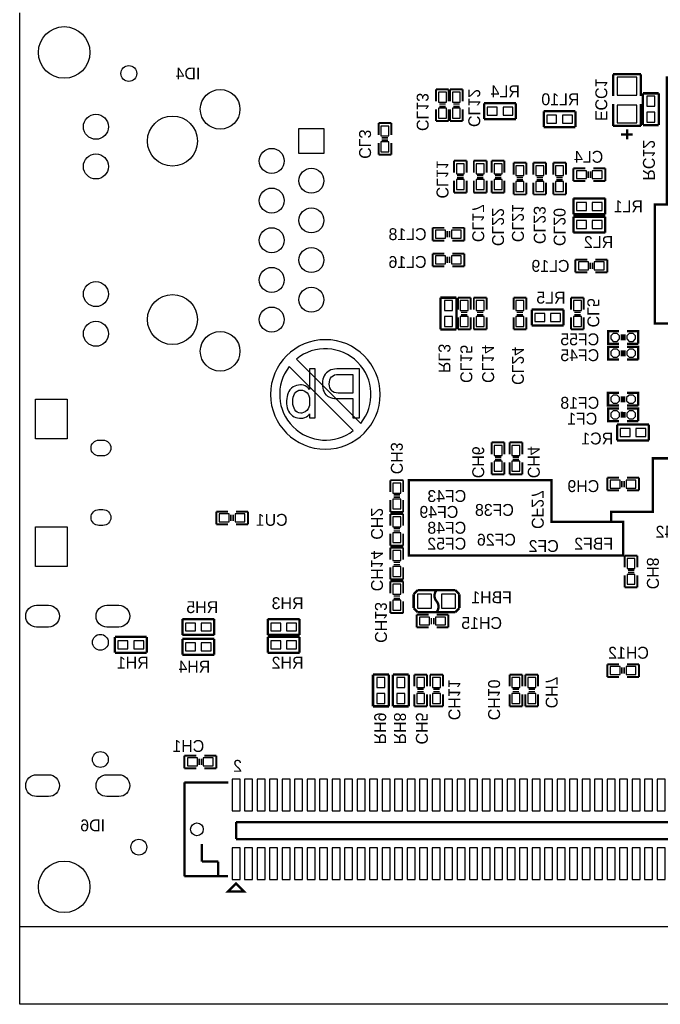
# Model space of a CAD drawing. Extents: x -86 to 498, y -49 to 361.
# Tile 3 of 11: x 0 to 41, y -5 to 58. Entities that reach past the tile are written whole.
import ezdxf

# ---------------------------------------------------------------- set-up
doc = ezdxf.new("R2010")
doc.units = 0
for name, color, linetype in [('BOARD_GEOMETR_SILKSCREEN_BOTTO', 1, 'CONTINUOUS'), ('BOARD_GEOMETRY_OUTLINE', 2, 'CONTINUOUS'), ('PACKAGE_GEOMET_SILKSCREEN_BOTT', 3, 'CONTINUOUS'), ('PIN_BOTTOM', 4, 'CONTINUOUS'), ('REF_DES_SILKSCREEN_BOTTOM', 5, 'CONTINUOUS')]:
    doc.layers.add(name, color=color, linetype=linetype)

msp = doc.modelspace()

# ---------------------------------------------------------------- linework, layer by layer
at = {"layer": 'BOARD_GEOMETR_SILKSCREEN_BOTTO', "const_width": 0.1524}
for points in [[(44.069, 54.102), (44.069, 54.356), (41.402, 54.356), (41.402, 46.228), (40.64, 46.228), (40.64, 38.608), (44.069, 38.608)], [(24.892, 28.194), (24.892, 23.749), (38.608, 23.749), (38.608, 25.908), (34.036, 25.908), (34.036, 28.575), (24.892, 28.575)]]:
    msp.add_lwpolyline(points, close=True, dxfattribs=at)
at = {"layer": 'BOARD_GEOMETR_SILKSCREEN_BOTTO'}
for points in [[(23.063454, 34.062416, 1), (16.050006, 34.062416, 1)], [(21.81987, 32.212534, 0.904609), (17.707102, 36.325302)], [(17.243806, 35.849306, 0.88003), (21.343874, 31.749492)]]:
    msp.add_lwpolyline(points, format="xyb", close=True, dxfattribs=at)
for points in [[(17.363694, 32.776668), (17.453356, 32.698944), (17.553178, 32.63646), (17.662144, 32.589978), (17.780254, 32.558736), (17.90827, 32.542734), (17.983962, 32.539686), (18.120106, 32.548576), (18.241264, 32.577024), (18.346166, 32.624268), (18.437098, 32.690054), (18.512536, 32.774636), (18.548858, 32.832294), (18.548858, 32.576008), (18.91411, 32.576008), (18.91411, 35.696398), (18.548858, 35.696398), (18.548858, 34.38271), (18.460212, 34.478722), (18.3642, 34.55543), (18.260314, 34.612834), (18.150332, 34.652204), (18.033492, 34.67227), (17.965674, 34.674302), (17.83461, 34.666174), (17.713706, 34.642044), (17.600676, 34.601658), (17.49679, 34.54527), (17.400778, 34.472626), (17.363694, 34.43732), (17.28978, 34.354516), (17.227296, 34.261806), (17.174972, 34.159698), (17.13357, 34.0487), (17.103344, 33.928812), (17.082008, 33.79978), (17.072864, 33.660334), (17.072102, 33.59785), (17.077182, 33.457642), (17.093184, 33.325562), (17.121378, 33.202372), (17.159732, 33.088326), (17.209262, 32.983424), (17.269714, 32.887666), (17.340326, 32.800798)], [(19.52752, 34.130488), (19.597116, 34.045906), (19.607276, 34.035746), (19.691858, 33.963102), (19.78787, 33.903666), (19.894804, 33.8582), (20.013676, 33.824926), (20.142962, 33.805622), (20.282154, 33.798764), (21.321268, 33.798764), (21.321268, 32.576008), (21.740876, 32.576008), (21.740876, 35.696398), (20.282154, 35.696398), (20.14982, 35.689286), (20.026884, 35.666934), (19.910806, 35.630612), (19.804888, 35.579304), (19.706082, 35.512756), (19.62531, 35.441128), (19.550634, 35.355276), (19.489166, 35.259518), (19.440652, 35.1536), (19.40433, 35.037522), (19.381216, 34.911538), (19.37004, 34.77514), (19.37004, 34.729928), (19.376136, 34.586418), (19.395186, 34.455354), (19.426682, 34.335466), (19.471132, 34.227262)], [(20.372832, 35.350196), (21.321268, 35.350196), (21.321268, 34.145728), (20.372832, 34.145728), (20.23872, 34.156904), (20.121626, 34.191194), (20.020788, 34.248598), (19.971512, 34.292032), (19.898614, 34.38271), (19.84629, 34.487612), (19.816064, 34.607754), (19.807936, 34.729928), (19.81708, 34.8742), (19.844258, 34.998152), (19.889724, 35.102038), (19.953224, 35.185858), (20.04695, 35.26155), (20.153122, 35.313874), (20.271994, 35.343338)], [(17.983962, 34.346388), (18.10004, 34.333434), (18.210022, 34.293048), (18.314924, 34.225484), (18.38452, 34.163762), (18.456148, 34.075116), (18.506694, 33.97123), (18.537682, 33.851088), (18.548858, 33.71596), (18.548858, 33.488884), (18.537682, 33.360868), (18.505678, 33.243774), (18.452084, 33.137856), (18.376392, 33.042098), (18.366232, 33.031938), (18.268442, 32.952182), (18.160492, 32.897826), (18.043398, 32.87141), (17.983962, 32.868362), (17.860772, 32.884618), (17.75206, 32.933132), (17.67332, 32.995616), (17.60474, 33.07842), (17.551146, 33.17621), (17.51076, 33.287208), (17.484598, 33.413192), (17.473422, 33.552384), (17.472406, 33.59785), (17.479518, 33.749234), (17.499838, 33.883346), (17.532096, 34.00044), (17.578324, 34.100262), (17.638014, 34.18205), (17.655032, 34.200084), (17.75587, 34.280856), (17.864836, 34.330386), (17.982946, 34.346388)]]:
    msp.add_lwpolyline(points, close=True, dxfattribs=at)
at = {"layer": 'BOARD_GEOMETR_SILKSCREEN_BOTTO', "const_width": 0.1524}
msp.add_lwpolyline([(42.545, 29.972), (40.513, 29.972), (40.513, 26.543), (37.846, 26.543), (37.846, 25.908)], dxfattribs=at)
at = {"layer": 'BOARD_GEOMETRY_OUTLINE'}
for points in [[(0, 0), (0, 58.50001)], [(0, 0), (90.000074, 0)]]:
    msp.add_lwpolyline(points, dxfattribs=at)
msp.add_lwpolyline([(0, 0), (100.000054, 0), (100.000054, -4.9784), (0, -4.9784)], close=True, dxfattribs=at)
at = {"layer": 'PACKAGE_GEOMET_SILKSCREEN_BOTT'}
for points, const_width in [([(37.973, 54.5592), (37.973, 53.1622)], 0.1524), ([(39.751, 54.5592), (37.973, 54.5592)], 0.1524), ([(39.751, 53.1622), (39.751, 54.5592)], 0.1524), ([(26.67, 53.594), (26.6446, 53.594), (27.4574, 53.594)], 0.127), ([(26.6446, 52.832), (26.6446, 53.594)], 0.127), ([(27.4574, 53.594), (27.4574, 52.832)], 0.127), ([(27.559, 53.594), (27.5336, 53.594), (28.3464, 53.594)], 0.127), ([(27.5336, 52.832), (27.5336, 53.594)], 0.127), ([(28.3464, 53.594), (28.3464, 52.832)], 0.127), ([(39.878, 53.34), (39.878, 51.308)], 0.1524), ([(40.894, 53.34), (39.878, 53.34)], 0.1524), ([(40.894, 51.308), (40.894, 53.34)], 0.1524), ([(26.6446, 51.562), (26.6446, 52.324)], 0.127), ([(26.8478, 52.6542), (27.2542, 52.6542)], 0.1016), ([(26.8478, 52.5018), (27.2542, 52.5018)], 0.1016), ([(27.4574, 52.324), (27.4574, 51.562)], 0.127), ([(27.5336, 51.562), (27.5336, 52.324)], 0.127), ([(27.7368, 52.6542), (28.1432, 52.6542)], 0.1016), ([(27.7368, 52.5018), (28.1432, 52.5018)], 0.1016), ([(28.3464, 52.324), (28.3464, 51.562)], 0.127), ([(29.718, 52.705), (29.718, 51.689)], 0.1524), ([(31.75, 52.705), (29.718, 52.705)], 0.1524), ([(31.75, 51.689), (31.75, 52.705)], 0.1524), ([(37.973, 51.2572), (37.973, 52.6542)], 0.1524), ([(39.751, 52.6542), (39.751, 51.2572)], 0.1524), ([(29.718, 51.689), (31.75, 51.689)], 0.1524), ([(33.528, 52.197), (33.528, 51.181)], 0.1524), ([(35.56, 52.197), (33.528, 52.197)], 0.1524), ([(35.56, 51.181), (35.56, 52.197)], 0.1524), ([(22.9616, 51.435), (23.7744, 51.435)], 0.127), ([(22.9616, 50.673), (22.9616, 51.435)], 0.127), ([(23.7744, 51.435), (23.7744, 50.673)], 0.127), ([(27.4574, 51.562), (26.6446, 51.562)], 0.127), ([(28.3464, 51.562), (27.5336, 51.562)], 0.127), ([(33.528, 51.181), (35.56, 51.181)], 0.1524), ([(39.751, 51.2572), (37.973, 51.2572)], 0.1524), ([(38.862, 50.3936), (38.862, 51.0286)], 0.1524), ([(39.878, 51.308), (40.894, 51.308)], 0.1524), ([(23.5712, 50.4952), (23.1648, 50.4952)], 0.1016), ([(39.2176, 50.6984), (38.481, 50.6984)], 0.1524), ([(22.9616, 49.403), (22.9616, 50.165)], 0.127), ([(23.5712, 50.3428), (23.1648, 50.3428)], 0.1016), ([(23.7744, 50.165), (23.7744, 49.403)], 0.127), ([(23.749, 49.403), (23.7744, 49.403), (22.9616, 49.403)], 0.127), ([(27.7876, 49.022), (28.6004, 49.022)], 0.127), ([(27.7876, 48.26), (27.7876, 49.022)], 0.127), ([(28.6004, 49.022), (28.6004, 48.26)], 0.127), ([(29.0576, 49.022), (29.8704, 49.022)], 0.127), ([(29.0576, 48.26), (29.0576, 49.022)], 0.127), ([(29.8704, 49.022), (29.8704, 48.26)], 0.127), ([(30.2006, 49.022), (31.0134, 49.022)], 0.127), ([(30.2006, 48.26), (30.2006, 49.022)], 0.127), ([(31.0134, 49.022), (31.0134, 48.26)], 0.127), ([(31.5976, 48.895), (32.4104, 48.895)], 0.127), ([(31.5976, 48.133), (31.5976, 48.895)], 0.127), ([(32.4104, 48.895), (32.4104, 48.133)], 0.127), ([(32.8676, 48.895), (33.6804, 48.895)], 0.127), ([(32.8676, 48.133), (32.8676, 48.895)], 0.127), ([(33.6804, 48.895), (33.6804, 48.133)], 0.127), ([(34.1376, 48.895), (34.9504, 48.895)], 0.127), ([(34.1376, 48.133), (34.1376, 48.895)], 0.127), ([(34.9504, 48.895), (34.9504, 48.133)], 0.127), ([(35.433, 48.5394), (36.195, 48.5394)], 0.127), ([(35.433, 47.752), (35.433, 47.7266), (35.433, 48.5394)], 0.127), ([(36.703, 48.5394), (37.465, 48.5394)], 0.127), ([(37.465, 48.5394), (37.465, 47.7266)], 0.127), ([(28.3972, 48.0822), (27.9908, 48.0822)], 0.1016), ([(28.3972, 47.9298), (27.9908, 47.9298)], 0.1016), ([(29.6672, 48.0822), (29.2608, 48.0822)], 0.1016), ([(29.6672, 47.9298), (29.2608, 47.9298)], 0.1016), ([(30.8102, 48.0822), (30.4038, 48.0822)], 0.1016), ([(30.8102, 47.9298), (30.4038, 47.9298)], 0.1016), ([(32.2072, 47.9552), (31.8008, 47.9552)], 0.1016), ([(33.4772, 47.9552), (33.0708, 47.9552)], 0.1016), ([(34.7472, 47.9552), (34.3408, 47.9552)], 0.1016), ([(36.3728, 47.9298), (36.3728, 48.3362)], 0.1016), ([(36.5252, 47.9298), (36.5252, 48.3362)], 0.1016), ([(27.7876, 46.99), (27.7876, 47.752)], 0.127), ([(28.6004, 47.752), (28.6004, 46.99)], 0.127), ([(29.0576, 46.99), (29.0576, 47.752)], 0.127), ([(29.8704, 47.752), (29.8704, 46.99)], 0.127), ([(30.2006, 46.99), (30.2006, 47.752)], 0.127), ([(31.0134, 47.752), (31.0134, 46.99)], 0.127), ([(31.5976, 46.863), (31.5976, 47.625)], 0.127), ([(32.2072, 47.8028), (31.8008, 47.8028)], 0.1016), ([(32.4104, 47.625), (32.4104, 46.863)], 0.127), ([(32.8676, 46.863), (32.8676, 47.625)], 0.127), ([(33.4772, 47.8028), (33.0708, 47.8028)], 0.1016), ([(33.6804, 47.625), (33.6804, 46.863)], 0.127), ([(34.1376, 46.863), (34.1376, 47.625)], 0.127), ([(34.7472, 47.8028), (34.3408, 47.8028)], 0.1016), ([(34.9504, 47.625), (34.9504, 46.863)], 0.127), ([(36.195, 47.7266), (35.433, 47.7266)], 0.127), ([(37.465, 47.7266), (36.703, 47.7266)], 0.127), ([(28.575, 46.99), (28.6004, 46.99), (27.7876, 46.99)], 0.127), ([(29.845, 46.99), (29.8704, 46.99), (29.0576, 46.99)], 0.127), ([(30.988, 46.99), (31.0134, 46.99), (30.2006, 46.99)], 0.127), ([(32.385, 46.863), (32.4104, 46.863), (31.5976, 46.863)], 0.127), ([(33.655, 46.863), (33.6804, 46.863), (32.8676, 46.863)], 0.127), ([(34.925, 46.863), (34.9504, 46.863), (34.1376, 46.863)], 0.127), ([(35.433, 46.609), (35.433, 45.593)], 0.1524), ([(37.465, 46.609), (35.433, 46.609)], 0.1524), ([(37.465, 45.593), (37.465, 46.609)], 0.1524), ([(35.433, 45.593), (37.465, 45.593)], 0.1524), ([(35.433, 45.444918), (35.433, 44.428918)], 0.1524), ([(37.465, 45.444918), (35.433, 45.444918)], 0.1524), ([(37.465, 44.428918), (37.465, 45.444918)], 0.1524), ([(26.416, 44.7294), (27.178, 44.7294)], 0.127), ([(26.416, 43.9166), (26.416, 44.7294)], 0.127), ([(27.686, 44.7294), (28.448, 44.7294)], 0.127), ([(28.448, 44.704), (28.448, 44.7294), (28.448, 43.9166)], 0.127), ([(27.3558, 44.5262), (27.3558, 44.1198)], 0.1016), ([(27.5082, 44.5262), (27.5082, 44.1198)], 0.1016), ([(35.433, 44.428918), (37.465, 44.428918)], 0.1524), ([(27.178, 43.9166), (26.416, 43.9166)], 0.127), ([(28.448, 43.9166), (27.686, 43.9166)], 0.127), ([(26.416, 43.0784), (27.178, 43.0784)], 0.127), ([(26.416, 42.2656), (26.416, 43.0784)], 0.127), ([(27.3558, 42.8752), (27.3558, 42.4688)], 0.1016), ([(27.5082, 42.8752), (27.5082, 42.4688)], 0.1016), ([(27.686, 43.0784), (28.448, 43.0784)], 0.127), ([(28.448, 43.053), (28.448, 43.0784), (28.448, 42.2656)], 0.127), ([(27.178, 42.2656), (26.416, 42.2656)], 0.127), ([(28.448, 42.2656), (27.686, 42.2656)], 0.127), ([(35.56, 42.6974), (36.322, 42.6974)], 0.127), ([(35.56, 41.91), (35.56, 41.8846), (35.56, 42.6974)], 0.127), ([(36.4998, 42.0878), (36.4998, 42.4942)], 0.1016), ([(36.6522, 42.0878), (36.6522, 42.4942)], 0.1016), ([(36.83, 42.6974), (37.592, 42.6974)], 0.127), ([(37.592, 42.6974), (37.592, 41.8846)], 0.127), ([(36.322, 41.8846), (35.56, 41.8846)], 0.127), ([(37.592, 41.8846), (36.83, 41.8846)], 0.127), ([(26.924, 40.259), (26.924, 38.227)], 0.1524), ([(27.94, 40.259), (26.924, 40.259)], 0.1524), ([(27.94, 38.227), (27.94, 40.259)], 0.1524), ([(28.067, 40.259), (28.0416, 40.259), (28.8544, 40.259)], 0.127), ([(28.0416, 39.497), (28.0416, 40.259)], 0.127), ([(28.8544, 40.259), (28.8544, 39.497)], 0.127), ([(29.083, 40.259), (29.0576, 40.259), (29.8704, 40.259)], 0.127), ([(29.0576, 39.497), (29.0576, 40.259)], 0.127), ([(29.8704, 40.259), (29.8704, 39.497)], 0.127), ([(31.623, 40.259), (31.5976, 40.259), (32.4104, 40.259)], 0.127), ([(31.5976, 39.497), (31.5976, 40.259)], 0.127), ([(32.4104, 40.259), (32.4104, 39.497)], 0.127), ([(35.306, 40.259), (35.2806, 40.259), (36.0934, 40.259)], 0.127), ([(35.2806, 39.497), (35.2806, 40.259)], 0.127), ([(36.0934, 40.259), (36.0934, 39.497)], 0.127), ([(28.2448, 39.3192), (28.6512, 39.3192)], 0.1016), ([(28.2448, 39.1668), (28.6512, 39.1668)], 0.1016), ([(29.2608, 39.3192), (29.6672, 39.3192)], 0.1016), ([(29.2608, 39.1668), (29.6672, 39.1668)], 0.1016), ([(31.8008, 39.3192), (32.2072, 39.3192)], 0.1016), ([(31.8008, 39.1668), (32.2072, 39.1668)], 0.1016), ([(32.766, 39.497), (32.766, 38.481)], 0.1524), ([(34.798, 39.497), (32.766, 39.497)], 0.1524), ([(34.798, 38.481), (34.798, 39.497)], 0.1524), ([(35.4838, 39.3192), (35.8902, 39.3192)], 0.1016), ([(35.4838, 39.1668), (35.8902, 39.1668)], 0.1016), ([(28.0416, 38.227), (28.0416, 38.989)], 0.127), ([(28.8544, 38.989), (28.8544, 38.227)], 0.127), ([(29.0576, 38.227), (29.0576, 38.989)], 0.127), ([(29.8704, 38.989), (29.8704, 38.227)], 0.127), ([(31.5976, 38.227), (31.5976, 38.989)], 0.127), ([(32.4104, 38.989), (32.4104, 38.227)], 0.127), ([(32.766, 38.481), (34.798, 38.481)], 0.1524), ([(35.2806, 38.227), (35.2806, 38.989)], 0.127), ([(36.0934, 38.989), (36.0934, 38.227)], 0.127), ([(26.924, 38.227), (27.94, 38.227)], 0.1524), ([(28.8544, 38.227), (28.0416, 38.227)], 0.127), ([(29.8704, 38.227), (29.0576, 38.227)], 0.127), ([(32.4104, 38.227), (31.5976, 38.227)], 0.127), ([(36.0934, 38.227), (35.2806, 38.227)], 0.127), ([(38.35654, 37.31006), (37.64534, 37.31006), (37.64534, 38.12286), (38.35654, 38.12286)], 0.1524), ([(38.53434, 37.90696), (38.53434, 37.52596)], 0.1524), ([(38.68674, 37.90188), (38.68674, 37.52088)], 0.1524), ([(38.86454, 38.12286), (39.57574, 38.12286), (39.57574, 37.31006)], 0.1524), ([(39.57574, 37.31006), (38.86454, 37.31006)], 0.1524), ([(38.35654, 36.29406), (37.64534, 36.29406), (37.64534, 37.10686), (38.35654, 37.10686)], 0.1524), ([(38.53434, 36.89096), (38.53434, 36.50996)], 0.1524), ([(38.68674, 36.88588), (38.68674, 36.50488)], 0.1524), ([(38.86454, 37.10686), (39.57574, 37.10686), (39.57574, 36.29406)], 0.1524), ([(39.57574, 36.29406), (38.86454, 36.29406)], 0.1524), ([(38.354, 33.3502), (37.6428, 33.3502), (37.6428, 34.163), (38.354, 34.163)], 0.1524), ([(38.862, 34.163), (39.5732, 34.163), (39.5732, 33.3502)], 0.1524), ([(38.5318, 33.9471), (38.5318, 33.5661)], 0.1524), ([(38.6842, 33.94202), (38.6842, 33.56102)], 0.1524), ([(39.5732, 33.3502), (38.862, 33.3502)], 0.1524), ([(38.35654, 32.35706), (37.64534, 32.35706), (37.64534, 33.16986), (38.35654, 33.16986)], 0.1524), ([(38.53434, 32.95396), (38.53434, 32.57296)], 0.1524), ([(38.68674, 32.94888), (38.68674, 32.56788)], 0.1524), ([(38.86454, 33.16986), (39.57574, 33.16986), (39.57574, 32.35706)], 0.1524), ([(38.227, 32.131), (38.227, 31.115)], 0.1524), ([(40.259, 32.131), (38.227, 32.131)], 0.1524), ([(39.57574, 32.35706), (38.86454, 32.35706)], 0.1524), ([(40.259, 31.115), (40.259, 32.131)], 0.1524), ([(30.2006, 30.988), (31.0134, 30.988)], 0.127), ([(30.2006, 30.226), (30.2006, 30.988)], 0.127), ([(31.0134, 30.988), (31.0134, 30.226)], 0.127), ([(31.3436, 30.988), (32.1564, 30.988)], 0.127), ([(31.3436, 30.226), (31.3436, 30.988)], 0.127), ([(32.1564, 30.988), (32.1564, 30.226)], 0.127), ([(38.227, 31.115), (40.259, 31.115)], 0.1524), ([(30.2006, 28.956), (30.2006, 29.718)], 0.127), ([(30.8102, 30.0482), (30.4038, 30.0482)], 0.1016), ([(30.8102, 29.8958), (30.4038, 29.8958)], 0.1016), ([(31.0134, 29.718), (31.0134, 28.956)], 0.127), ([(31.3436, 28.956), (31.3436, 29.718)], 0.127), ([(31.9532, 30.0482), (31.5468, 30.0482)], 0.1016), ([(31.9532, 29.8958), (31.5468, 29.8958)], 0.1016), ([(32.1564, 29.718), (32.1564, 28.956)], 0.127), ([(30.988, 28.956), (31.0134, 28.956), (30.2006, 28.956)], 0.127), ([(32.131, 28.956), (32.1564, 28.956), (31.3436, 28.956)], 0.127), ([(23.749, 28.575), (23.7236, 28.575), (24.5364, 28.575)], 0.127), ([(23.7236, 27.813), (23.7236, 28.575)], 0.127), ([(24.5364, 28.575), (24.5364, 27.813)], 0.127), ([(37.592, 28.7274), (38.354, 28.7274)], 0.127), ([(37.592, 27.9146), (37.592, 28.7274)], 0.127), ([(38.5318, 28.5242), (38.5318, 28.1178)], 0.1016), ([(38.6842, 28.5242), (38.6842, 28.1178)], 0.1016), ([(38.862, 28.7274), (39.624, 28.7274)], 0.127), ([(39.624, 28.702), (39.624, 28.7274), (39.624, 27.9146)], 0.127), ([(38.354, 27.9146), (37.592, 27.9146)], 0.127), ([(39.624, 27.9146), (38.862, 27.9146)], 0.127), ([(23.7236, 26.543), (23.7236, 27.305)], 0.127), ([(23.9268, 27.6352), (24.3332, 27.6352)], 0.1016), ([(23.9268, 27.4828), (24.3332, 27.4828)], 0.1016), ([(24.5364, 27.305), (24.5364, 26.543)], 0.127), ([(12.573, 26.5684), (13.335, 26.5684)], 0.127), ([(12.573, 25.781), (12.573, 25.7556), (12.573, 26.5684)], 0.127), ([(13.843, 26.5684), (14.605, 26.5684)], 0.127), ([(14.605, 26.5684), (14.605, 25.7556)], 0.127), ([(24.5364, 26.543), (23.7236, 26.543)], 0.127), ([(23.749, 26.416), (23.7236, 26.416), (24.5364, 26.416)], 0.127), ([(23.7236, 25.654), (23.7236, 26.416)], 0.127), ([(24.5364, 26.416), (24.5364, 25.654)], 0.127), ([(13.5128, 25.9588), (13.5128, 26.3652)], 0.1016), ([(13.6652, 25.9588), (13.6652, 26.3652)], 0.1016), ([(13.335, 25.7556), (12.573, 25.7556)], 0.127), ([(14.605, 25.7556), (13.843, 25.7556)], 0.127), ([(23.9268, 25.4762), (24.3332, 25.4762)], 0.1016), ([(23.9268, 25.3238), (24.3332, 25.3238)], 0.1016), ([(23.7236, 24.384), (23.7236, 25.146)], 0.127), ([(24.5364, 25.146), (24.5364, 24.384)], 0.127), ([(24.5364, 24.384), (23.7236, 24.384)], 0.127), ([(23.749, 24.257), (23.7236, 24.257), (24.5364, 24.257)], 0.127), ([(23.7236, 23.495), (23.7236, 24.257)], 0.127), ([(24.5364, 24.257), (24.5364, 23.495)], 0.127), ([(23.9268, 23.3172), (24.3332, 23.3172)], 0.1016), ([(38.735, 23.749), (38.7096, 23.749), (39.5224, 23.749)], 0.127), ([(38.7096, 22.987), (38.7096, 23.749)], 0.127), ([(39.5224, 23.749), (39.5224, 22.987)], 0.127), ([(23.7236, 22.225), (23.7236, 22.987)], 0.127), ([(23.9268, 23.1648), (24.3332, 23.1648)], 0.1016), ([(24.5364, 22.987), (24.5364, 22.225)], 0.127), ([(38.9128, 22.8092), (39.3192, 22.8092)], 0.1016), ([(38.9128, 22.6568), (39.3192, 22.6568)], 0.1016), ([(24.5364, 22.225), (23.7236, 22.225)], 0.127), ([(23.7236, 22.098), (24.5364, 22.098)], 0.127), ([(23.7236, 21.336), (23.7236, 22.098)], 0.127), ([(24.5364, 22.098), (24.5364, 21.336)], 0.127), ([(38.7096, 21.717), (38.7096, 22.479)], 0.127), ([(39.5224, 22.479), (39.5224, 21.717)], 0.127), ([(25.2095, 21.2725), (25.4635, 21.5265)], 0.1524), ([(25.4635, 21.5265), (27.8765, 21.5265)], 0.1524), ([(27.8765, 21.5265), (28.1305, 21.2725)], 0.1524), ([(39.5224, 21.717), (38.7096, 21.717)], 0.127), ([(23.7236, 20.066), (23.7236, 20.828)], 0.127), ([(24.3332, 21.1582), (23.9268, 21.1582)], 0.1016), ([(24.3332, 21.0058), (23.9268, 21.0058)], 0.1016), ([(24.5364, 20.828), (24.5364, 20.066)], 0.127), ([(25.2095, 20.3835), (25.2095, 21.2725)], 0.1524), ([(28.1305, 21.2725), (28.1305, 20.3835)], 0.1524), ([(25.4635, 20.1295), (25.2095, 20.3835)], 0.1524), ([(27.8765, 20.1295), (25.4635, 20.1295)], 0.1524), ([(28.1305, 20.3835), (27.8765, 20.1295)], 0.1524), ([(10.414, 19.685), (10.414, 18.669)], 0.1524), ([(12.446, 19.685), (10.414, 19.685)], 0.1524), ([(12.446, 18.669), (12.446, 19.685)], 0.1524), ([(15.875, 19.685), (15.875, 18.669)], 0.1524), ([(17.907, 19.685), (15.875, 19.685)], 0.1524), ([(17.907, 18.669), (17.907, 19.685)], 0.1524), ([(24.511, 20.066), (24.5364, 20.066), (23.7236, 20.066)], 0.127), ([(25.4, 19.9644), (26.162, 19.9644)], 0.127), ([(25.4, 19.177), (25.4, 19.1516), (25.4, 19.9644)], 0.127), ([(26.3398, 19.3548), (26.3398, 19.7612)], 0.1016), ([(26.4922, 19.3548), (26.4922, 19.7612)], 0.1016), ([(26.67, 19.9644), (27.432, 19.9644)], 0.127), ([(27.432, 19.9644), (27.432, 19.1516)], 0.127), ([(26.162, 19.1516), (25.4, 19.1516)], 0.127), ([(27.432, 19.1516), (26.67, 19.1516)], 0.127), ([(6.096, 18.542), (6.096, 17.526)], 0.1524), ([(8.128, 18.542), (6.096, 18.542)], 0.1524), ([(8.128, 17.526), (8.128, 18.542)], 0.1524), ([(10.414, 18.669), (12.446, 18.669)], 0.1524), ([(10.414, 18.415), (10.414, 17.399)], 0.1524), ([(12.446, 18.415), (10.414, 18.415)], 0.1524), ([(12.446, 17.399), (12.446, 18.415)], 0.1524), ([(15.875, 18.669), (17.907, 18.669)], 0.1524), ([(15.875, 18.542), (15.875, 17.526)], 0.1524), ([(17.907, 18.542), (15.875, 18.542)], 0.1524), ([(17.907, 17.526), (17.907, 18.542)], 0.1524), ([(6.096, 17.526), (8.128, 17.526)], 0.1524), ([(10.414, 17.399), (12.446, 17.399)], 0.1524), ([(15.875, 17.526), (17.907, 17.526)], 0.1524), ([(37.592, 16.7894), (38.354, 16.7894)], 0.127), ([(37.592, 15.9766), (37.592, 16.7894)], 0.127), ([(38.5318, 16.5862), (38.5318, 16.1798)], 0.1016), ([(38.6842, 16.5862), (38.6842, 16.1798)], 0.1016), ([(38.862, 16.7894), (39.624, 16.7894)], 0.127), ([(39.624, 16.764), (39.624, 16.7894), (39.624, 15.9766)], 0.127), ([(23.622, 16.129), (22.606, 16.129)], 0.1524), ([(22.606, 16.129), (22.606, 14.097)], 0.1524), ([(23.622, 14.097), (23.622, 16.129)], 0.1524), ([(24.892, 16.129), (23.876, 16.129)], 0.1524), ([(23.876, 16.129), (23.876, 14.097)], 0.1524), ([(24.892, 14.097), (24.892, 16.129)], 0.1524), ([(25.2476, 16.129), (26.0604, 16.129)], 0.127), ([(25.2476, 15.367), (25.2476, 16.129)], 0.127), ([(26.0604, 16.129), (26.0604, 15.367)], 0.127), ([(26.289, 16.129), (26.2636, 16.129), (27.0764, 16.129)], 0.127), ([(26.2636, 15.367), (26.2636, 16.129)], 0.127), ([(27.0764, 16.129), (27.0764, 15.367)], 0.127), ([(31.3436, 16.129), (32.1564, 16.129)], 0.127), ([(31.3436, 15.367), (31.3436, 16.129)], 0.127), ([(32.1564, 16.129), (32.1564, 15.367)], 0.127), ([(32.3596, 16.129), (33.1724, 16.129)], 0.127), ([(32.3596, 15.367), (32.3596, 16.129)], 0.127), ([(33.1724, 16.129), (33.1724, 15.367)], 0.127), ([(38.354, 15.9766), (37.592, 15.9766)], 0.127), ([(39.624, 15.9766), (38.862, 15.9766)], 0.127), ([(25.8572, 15.1892), (25.4508, 15.1892)], 0.1016), ([(26.4668, 15.1892), (26.8732, 15.1892)], 0.1016), ([(31.9532, 15.1892), (31.5468, 15.1892)], 0.1016), ([(32.9692, 15.1892), (32.5628, 15.1892)], 0.1016), ([(25.2476, 14.097), (25.2476, 14.859)], 0.127), ([(25.8572, 15.0368), (25.4508, 15.0368)], 0.1016), ([(26.0604, 14.859), (26.0604, 14.097)], 0.127), ([(26.2636, 14.097), (26.2636, 14.859)], 0.127), ([(26.4668, 15.0368), (26.8732, 15.0368)], 0.1016), ([(27.0764, 14.859), (27.0764, 14.097)], 0.127), ([(31.3436, 14.097), (31.3436, 14.859)], 0.127), ([(31.9532, 15.0368), (31.5468, 15.0368)], 0.1016), ([(32.1564, 14.859), (32.1564, 14.097)], 0.127), ([(32.3596, 14.097), (32.3596, 14.859)], 0.127), ([(32.9692, 15.0368), (32.5628, 15.0368)], 0.1016), ([(33.1724, 14.859), (33.1724, 14.097)], 0.127), ([(22.606, 14.097), (23.622, 14.097)], 0.1524), ([(23.876, 14.097), (24.892, 14.097)], 0.1524), ([(26.035, 14.097), (26.0604, 14.097), (25.2476, 14.097)], 0.127), ([(27.0764, 14.097), (26.2636, 14.097)], 0.127), ([(32.131, 14.097), (32.1564, 14.097), (31.3436, 14.097)], 0.127), ([(33.147, 14.097), (33.1724, 14.097), (32.3596, 14.097)], 0.127), ([(10.541, 10.9474), (11.303, 10.9474)], 0.127), ([(10.541, 10.1346), (10.541, 10.9474)], 0.127), ([(11.4808, 10.7442), (11.4808, 10.3378)], 0.1016), ([(11.6332, 10.7442), (11.6332, 10.3378)], 0.1016), ([(11.811, 10.9474), (12.573, 10.9474)], 0.127), ([(12.573, 10.922), (12.573, 10.9474), (12.573, 10.1346)], 0.127), ([(11.303, 10.1346), (10.541, 10.1346)], 0.127), ([(12.573, 10.1346), (11.811, 10.1346)], 0.127), ([(10.542016, 9.222994), (13.342112, 9.222994)], 0.1524), ([(10.542016, 3.223006), (10.542016, 9.222994)], 0.1524), ([(13.841984, 6.690106), (13.841984, 5.597906)], 0.1524), ([(53.23459, 6.690106), (13.841984, 6.690106)], 0.1524), ([(13.841984, 5.597906), (53.23459, 5.597906)], 0.1524), ([(11.657584, 5.280406), (11.657584, 4.162806)], 0.1524), ([(11.657584, 4.162806), (12.698984, 4.162806)], 0.1524), ([(12.698984, 4.162806), (12.698984, 3.223006)], 0.1524), ([(13.335, 3.223006), (10.542016, 3.223006)], 0.1524)]:
    msp.add_lwpolyline(points, dxfattribs=dict(at, const_width=const_width))
at = {"layer": 'PACKAGE_GEOMET_SILKSCREEN_BOTT', "const_width": 0.1524}
for points in [[(26.669746, 21.526754, 0.366237), (26.669746, 20.828)], [(26.669746, 20.828), (26.67, 20.828254, -0.36641), (26.67, 20.1295)]]:
    msp.add_lwpolyline(points, format="xyb", dxfattribs=at)
msp.add_lwpolyline([(13.333984, 2.245106), (14.349984, 2.245106), (13.841984, 2.753106)], close=True, dxfattribs=at)
at = {"layer": 'PIN_BOTTOM'}
for points in [[(38.227, 53.2257), (39.497, 53.2257), (39.497, 54.3687), (38.227, 54.3687)], [(26.797, 52.7685), (27.305, 52.7685), (27.305, 53.4035), (26.797, 53.4035)], [(27.686, 52.7685), (28.194, 52.7685), (28.194, 53.4035), (27.686, 53.4035)], [(40.132, 52.5145), (40.64, 52.5145), (40.64, 53.1495), (40.132, 53.1495)], [(26.797, 51.7525), (27.305, 51.7525), (27.305, 52.3875), (26.797, 52.3875)], [(27.686, 51.7525), (28.194, 51.7525), (28.194, 52.3875), (27.686, 52.3875)], [(29.9085, 52.451), (29.9085, 51.943), (30.5435, 51.943), (30.5435, 52.451)], [(30.9245, 52.451), (30.9245, 51.943), (31.5595, 51.943), (31.5595, 52.451)], [(38.227, 51.4477), (39.497, 51.4477), (39.497, 52.5907), (38.227, 52.5907)], [(33.7185, 51.943), (33.7185, 51.435), (34.3535, 51.435), (34.3535, 51.943)], [(34.7345, 51.943), (34.7345, 51.435), (35.3695, 51.435), (35.3695, 51.943)], [(40.132, 51.4985), (40.64, 51.4985), (40.64, 52.1335), (40.132, 52.1335)], [(19.464782, 49.485804), (17.864582, 49.485804), (17.864582, 51.086004), (19.464782, 51.086004)], [(23.622, 51.2445), (23.114, 51.2445), (23.114, 50.6095), (23.622, 50.6095)], [(23.622, 50.2285), (23.114, 50.2285), (23.114, 49.5935), (23.622, 49.5935)], [(28.448, 48.8315), (27.94, 48.8315), (27.94, 48.1965), (28.448, 48.1965)], [(29.718, 48.8315), (29.21, 48.8315), (29.21, 48.1965), (29.718, 48.1965)], [(30.861, 48.8315), (30.353, 48.8315), (30.353, 48.1965), (30.861, 48.1965)], [(32.258, 48.7045), (31.75, 48.7045), (31.75, 48.0695), (32.258, 48.0695)], [(33.528, 48.7045), (33.02, 48.7045), (33.02, 48.0695), (33.528, 48.0695)], [(34.798, 48.7045), (34.29, 48.7045), (34.29, 48.0695), (34.798, 48.0695)], [(36.2585, 47.879), (36.2585, 48.387), (35.6235, 48.387), (35.6235, 47.879)], [(37.2745, 47.879), (37.2745, 48.387), (36.6395, 48.387), (36.6395, 47.879)], [(28.448, 47.8155), (27.94, 47.8155), (27.94, 47.1805), (28.448, 47.1805)], [(29.718, 47.8155), (29.21, 47.8155), (29.21, 47.1805), (29.718, 47.1805)], [(30.861, 47.8155), (30.353, 47.8155), (30.353, 47.1805), (30.861, 47.1805)], [(32.258, 47.6885), (31.75, 47.6885), (31.75, 47.0535), (32.258, 47.0535)], [(33.528, 47.6885), (33.02, 47.6885), (33.02, 47.0535), (33.528, 47.0535)], [(34.798, 47.6885), (34.29, 47.6885), (34.29, 47.0535), (34.798, 47.0535)], [(35.6235, 46.355), (35.6235, 45.847), (36.2585, 45.847), (36.2585, 46.355)], [(36.6395, 46.355), (36.6395, 45.847), (37.2745, 45.847), (37.2745, 46.355)], [(35.6235, 45.190918), (35.6235, 44.682918), (36.2585, 44.682918), (36.2585, 45.190918)], [(36.6395, 45.190918), (36.6395, 44.682918), (37.2745, 44.682918), (37.2745, 45.190918)], [(26.6065, 44.577), (26.6065, 44.069), (27.2415, 44.069), (27.2415, 44.577)], [(27.6225, 44.577), (27.6225, 44.069), (28.2575, 44.069), (28.2575, 44.577)], [(26.6065, 42.926), (26.6065, 42.418), (27.2415, 42.418), (27.2415, 42.926)], [(27.6225, 42.926), (27.6225, 42.418), (28.2575, 42.418), (28.2575, 42.926)], [(36.3855, 42.037), (36.3855, 42.545), (35.7505, 42.545), (35.7505, 42.037)], [(37.4015, 42.037), (37.4015, 42.545), (36.7665, 42.545), (36.7665, 42.037)], [(27.178, 39.4335), (27.686, 39.4335), (27.686, 40.0685), (27.178, 40.0685)], [(28.194, 39.4335), (28.702, 39.4335), (28.702, 40.0685), (28.194, 40.0685)], [(29.21, 39.4335), (29.718, 39.4335), (29.718, 40.0685), (29.21, 40.0685)], [(31.75, 39.4335), (32.258, 39.4335), (32.258, 40.0685), (31.75, 40.0685)], [(35.433, 39.4335), (35.941, 39.4335), (35.941, 40.0685), (35.433, 40.0685)], [(33.5915, 38.735), (33.5915, 39.243), (32.9565, 39.243), (32.9565, 38.735)], [(34.6075, 38.735), (34.6075, 39.243), (33.9725, 39.243), (33.9725, 38.735)], [(27.178, 38.4175), (27.686, 38.4175), (27.686, 39.0525), (27.178, 39.0525)], [(28.194, 38.4175), (28.702, 38.4175), (28.702, 39.0525), (28.194, 39.0525)], [(29.21, 38.4175), (29.718, 38.4175), (29.718, 39.0525), (29.21, 39.0525)], [(31.75, 38.4175), (32.258, 38.4175), (32.258, 39.0525), (31.75, 39.0525)], [(35.433, 38.4175), (35.941, 38.4175), (35.941, 39.0525), (35.433, 39.0525)], [(37.97554, 37.97046), (37.82314, 37.81806), (37.82314, 37.61486), (37.97554, 37.46246), (38.22954, 37.46246), (38.38194, 37.61486), (38.38194, 37.81806), (38.22954, 37.97046)], [(38.99154, 37.97046), (38.83914, 37.81806), (38.83914, 37.61486), (38.99154, 37.46246), (39.24554, 37.46246), (39.39794, 37.61486), (39.39794, 37.81806), (39.24554, 37.97046)], [(37.97554, 36.95446), (37.82314, 36.80206), (37.82314, 36.59886), (37.97554, 36.44646), (38.22954, 36.44646), (38.38194, 36.59886), (38.38194, 36.80206), (38.22954, 36.95446)], [(38.99154, 36.95446), (38.83914, 36.80206), (38.83914, 36.59886), (38.99154, 36.44646), (39.24554, 36.44646), (39.39794, 36.59886), (39.39794, 36.80206), (39.24554, 36.95446)], [(1.003046, 33.768538), (3.035046, 33.768538), (3.035046, 31.228538), (1.003046, 31.228538)], [(37.973, 34.0106), (37.8206, 33.8582), (37.8206, 33.655), (37.973, 33.5026), (38.227, 33.5026), (38.3794, 33.655), (38.3794, 33.8582), (38.227, 34.0106)], [(38.989, 34.0106), (38.8366, 33.8582), (38.8366, 33.655), (38.989, 33.5026), (39.243, 33.5026), (39.3954, 33.655), (39.3954, 33.8582), (39.243, 34.0106)], [(37.97554, 33.01746), (37.82314, 32.86506), (37.82314, 32.66186), (37.97554, 32.50946), (38.22954, 32.50946), (38.38194, 32.66186), (38.38194, 32.86506), (38.22954, 33.01746)], [(38.99154, 33.01746), (38.83914, 32.86506), (38.83914, 32.66186), (38.99154, 32.50946), (39.24554, 32.50946), (39.39794, 32.66186), (39.39794, 32.86506), (39.24554, 33.01746)], [(38.4175, 31.877), (38.4175, 31.369), (39.0525, 31.369), (39.0525, 31.877)], [(39.4335, 31.877), (39.4335, 31.369), (40.0685, 31.369), (40.0685, 31.877)], [(30.861, 30.7975), (30.353, 30.7975), (30.353, 30.1625), (30.861, 30.1625)], [(32.004, 30.7975), (31.496, 30.7975), (31.496, 30.1625), (32.004, 30.1625)], [(30.861, 29.7815), (30.353, 29.7815), (30.353, 29.1465), (30.861, 29.1465)], [(32.004, 29.7815), (31.496, 29.7815), (31.496, 29.1465), (32.004, 29.1465)], [(23.876, 27.7495), (24.384, 27.7495), (24.384, 28.3845), (23.876, 28.3845)], [(37.7825, 28.575), (37.7825, 28.067), (38.4175, 28.067), (38.4175, 28.575)], [(38.7985, 28.575), (38.7985, 28.067), (39.4335, 28.067), (39.4335, 28.575)], [(23.876, 26.7335), (24.384, 26.7335), (24.384, 27.3685), (23.876, 27.3685)], [(13.3985, 25.908), (13.3985, 26.416), (12.7635, 26.416), (12.7635, 25.908)], [(14.4145, 25.908), (14.4145, 26.416), (13.7795, 26.416), (13.7795, 25.908)], [(23.876, 25.5905), (24.384, 25.5905), (24.384, 26.2255), (23.876, 26.2255)], [(1.003046, 25.588722), (3.035046, 25.588722), (3.035046, 23.048722), (1.003046, 23.048722)], [(23.876, 24.5745), (24.384, 24.5745), (24.384, 25.2095), (23.876, 25.2095)], [(23.876, 23.4315), (24.384, 23.4315), (24.384, 24.0665), (23.876, 24.0665)], [(38.862, 22.9235), (39.37, 22.9235), (39.37, 23.5585), (38.862, 23.5585)], [(23.876, 22.4155), (24.384, 22.4155), (24.384, 23.0505), (23.876, 23.0505)], [(38.862, 21.9075), (39.37, 21.9075), (39.37, 22.5425), (38.862, 22.5425)], [(24.384, 21.9075), (23.876, 21.9075), (23.876, 21.2725), (24.384, 21.2725)], [(24.384, 20.8915), (23.876, 20.8915), (23.876, 20.2565), (24.384, 20.2565)], [(26.3525, 20.3835), (26.3525, 21.2725), (25.4635, 21.2725), (25.4635, 20.3835)], [(27.8765, 20.3835), (27.8765, 21.2725), (26.9875, 21.2725), (26.9875, 20.3835)], [(26.2255, 19.304), (26.2255, 19.812), (25.5905, 19.812), (25.5905, 19.304)], [(27.2415, 19.304), (27.2415, 19.812), (26.6065, 19.812), (26.6065, 19.304)], [(10.6045, 19.431), (10.6045, 18.923), (11.2395, 18.923), (11.2395, 19.431)], [(11.6205, 19.431), (11.6205, 18.923), (12.2555, 18.923), (12.2555, 19.431)], [(16.0655, 19.431), (16.0655, 18.923), (16.7005, 18.923), (16.7005, 19.431)], [(17.0815, 19.431), (17.0815, 18.923), (17.7165, 18.923), (17.7165, 19.431)], [(6.9215, 17.78), (6.9215, 18.288), (6.2865, 18.288), (6.2865, 17.78)], [(7.9375, 17.78), (7.9375, 18.288), (7.3025, 18.288), (7.3025, 17.78)], [(16.0655, 18.288), (16.0655, 17.78), (16.7005, 17.78), (16.7005, 18.288)], [(17.0815, 18.288), (17.0815, 17.78), (17.7165, 17.78), (17.7165, 18.288)], [(10.6045, 18.161), (10.6045, 17.653), (11.2395, 17.653), (11.2395, 18.161)], [(11.6205, 18.161), (11.6205, 17.653), (12.2555, 17.653), (12.2555, 18.161)], [(37.7825, 16.637), (37.7825, 16.129), (38.4175, 16.129), (38.4175, 16.637)], [(38.7985, 16.637), (38.7985, 16.129), (39.4335, 16.129), (39.4335, 16.637)], [(23.368, 15.9385), (22.86, 15.9385), (22.86, 15.3035), (23.368, 15.3035)], [(24.638, 15.9385), (24.13, 15.9385), (24.13, 15.3035), (24.638, 15.3035)], [(25.908, 15.9385), (25.4, 15.9385), (25.4, 15.3035), (25.908, 15.3035)], [(26.416, 15.3035), (26.924, 15.3035), (26.924, 15.9385), (26.416, 15.9385)], [(32.004, 15.9385), (31.496, 15.9385), (31.496, 15.3035), (32.004, 15.3035)], [(33.02, 15.9385), (32.512, 15.9385), (32.512, 15.3035), (33.02, 15.3035)], [(23.368, 14.9225), (22.86, 14.9225), (22.86, 14.2875), (23.368, 14.2875)], [(24.638, 14.9225), (24.13, 14.9225), (24.13, 14.2875), (24.638, 14.2875)], [(25.908, 14.9225), (25.4, 14.9225), (25.4, 14.2875), (25.908, 14.2875)], [(26.416, 14.2875), (26.924, 14.2875), (26.924, 14.9225), (26.416, 14.9225)], [(32.004, 14.9225), (31.496, 14.9225), (31.496, 14.2875), (32.004, 14.2875)], [(33.02, 14.9225), (32.512, 14.9225), (32.512, 14.2875), (33.02, 14.2875)], [(10.7315, 10.795), (10.7315, 10.287), (11.3665, 10.287), (11.3665, 10.795)], [(11.7475, 10.795), (11.7475, 10.287), (12.3825, 10.287), (12.3825, 10.795)], [(13.587984, 9.438894), (13.587984, 7.406894), (14.095984, 7.406894), (14.095984, 9.438894)], [(14.38783, 9.438894), (14.38783, 7.406894), (14.89583, 7.406894), (14.89583, 9.438894)], [(15.18793, 9.438894), (15.18793, 7.406894), (15.69593, 7.406894), (15.69593, 9.438894)], [(15.987776, 9.438894), (15.987776, 7.406894), (16.495776, 7.406894), (16.495776, 9.438894)], [(16.787876, 9.438894), (16.787876, 7.406894), (17.295876, 7.406894), (17.295876, 9.438894)], [(17.587976, 9.438894), (17.587976, 7.406894), (18.095976, 7.406894), (18.095976, 9.438894)], [(18.387822, 9.438894), (18.387822, 7.406894), (18.895822, 7.406894), (18.895822, 9.438894)], [(19.187922, 9.438894), (19.187922, 7.406894), (19.695922, 7.406894), (19.695922, 9.438894)], [(19.988022, 9.438894), (19.988022, 7.406894), (20.496022, 7.406894), (20.496022, 9.438894)], [(20.787868, 9.438894), (20.787868, 7.406894), (21.295868, 7.406894), (21.295868, 9.438894)], [(21.587968, 9.438894), (21.587968, 7.406894), (22.095968, 7.406894), (22.095968, 9.438894)], [(22.387814, 9.438894), (22.387814, 7.406894), (22.895814, 7.406894), (22.895814, 9.438894)], [(23.187914, 9.438894), (23.187914, 7.406894), (23.695914, 7.406894), (23.695914, 9.438894)], [(23.988014, 9.438894), (23.988014, 7.406894), (24.496014, 7.406894), (24.496014, 9.438894)], [(24.78786, 9.438894), (24.78786, 7.406894), (25.29586, 7.406894), (25.29586, 9.438894)], [(25.58796, 9.438894), (25.58796, 7.406894), (26.09596, 7.406894), (26.09596, 9.438894)], [(26.387806, 9.438894), (26.387806, 7.406894), (26.895806, 7.406894), (26.895806, 9.438894)], [(27.187906, 9.438894), (27.187906, 7.406894), (27.695906, 7.406894), (27.695906, 9.438894)], [(27.988006, 9.438894), (27.988006, 7.406894), (28.496006, 7.406894), (28.496006, 9.438894)], [(28.787852, 9.438894), (28.787852, 7.406894), (29.295852, 7.406894), (29.295852, 9.438894)], [(29.587952, 9.438894), (29.587952, 7.406894), (30.095952, 7.406894), (30.095952, 9.438894)], [(30.387798, 9.438894), (30.387798, 7.406894), (30.895798, 7.406894), (30.895798, 9.438894)], [(31.187898, 9.438894), (31.187898, 7.406894), (31.695898, 7.406894), (31.695898, 9.438894)], [(31.987998, 9.438894), (31.987998, 7.406894), (32.495998, 7.406894), (32.495998, 9.438894)], [(32.787844, 9.438894), (32.787844, 7.406894), (33.295844, 7.406894), (33.295844, 9.438894)], [(33.588198, 9.438894), (33.588198, 7.406894), (34.096198, 7.406894), (34.096198, 9.438894)], [(34.38779, 9.438894), (34.38779, 7.406894), (34.89579, 7.406894), (34.89579, 9.438894)], [(35.18789, 9.438894), (35.18789, 7.406894), (35.69589, 7.406894), (35.69589, 9.438894)], [(35.98799, 9.438894), (35.98799, 7.406894), (36.49599, 7.406894), (36.49599, 9.438894)], [(36.78809, 9.438894), (36.78809, 7.406894), (37.29609, 7.406894), (37.29609, 9.438894)], [(37.58819, 9.438894), (37.58819, 7.406894), (38.09619, 7.406894), (38.09619, 9.438894)], [(38.387782, 9.438894), (38.387782, 7.406894), (38.895782, 7.406894), (38.895782, 9.438894)], [(39.187882, 9.438894), (39.187882, 7.406894), (39.695882, 7.406894), (39.695882, 9.438894)], [(39.987982, 9.438894), (39.987982, 7.406894), (40.495982, 7.406894), (40.495982, 9.438894)], [(40.787828, 9.438894), (40.787828, 7.406894), (41.295828, 7.406894), (41.295828, 9.438894)], [(13.587984, 5.039106), (13.587984, 3.007106), (14.095984, 3.007106), (14.095984, 5.039106)], [(14.38783, 5.039106), (14.38783, 3.007106), (14.89583, 3.007106), (14.89583, 5.039106)], [(15.18793, 5.039106), (15.18793, 3.007106), (15.69593, 3.007106), (15.69593, 5.039106)], [(15.987776, 5.039106), (15.987776, 3.007106), (16.495776, 3.007106), (16.495776, 5.039106)], [(16.787876, 5.039106), (16.787876, 3.007106), (17.295876, 3.007106), (17.295876, 5.039106)], [(17.587976, 5.039106), (17.587976, 3.007106), (18.095976, 3.007106), (18.095976, 5.039106)], [(18.387822, 5.039106), (18.387822, 3.007106), (18.895822, 3.007106), (18.895822, 5.039106)], [(19.187922, 5.039106), (19.187922, 3.007106), (19.695922, 3.007106), (19.695922, 5.039106)], [(19.988022, 5.039106), (19.988022, 3.007106), (20.496022, 3.007106), (20.496022, 5.039106)], [(20.787868, 5.039106), (20.787868, 3.007106), (21.295868, 3.007106), (21.295868, 5.039106)], [(21.587968, 5.039106), (21.587968, 3.007106), (22.095968, 3.007106), (22.095968, 5.039106)], [(22.387814, 5.039106), (22.387814, 3.007106), (22.895814, 3.007106), (22.895814, 5.039106)], [(23.187914, 5.039106), (23.187914, 3.007106), (23.695914, 3.007106), (23.695914, 5.039106)], [(23.988014, 5.039106), (23.988014, 3.007106), (24.496014, 3.007106), (24.496014, 5.039106)], [(24.78786, 5.039106), (24.78786, 3.007106), (25.29586, 3.007106), (25.29586, 5.039106)], [(25.58796, 5.039106), (25.58796, 3.007106), (26.09596, 3.007106), (26.09596, 5.039106)], [(26.387806, 5.039106), (26.387806, 3.007106), (26.895806, 3.007106), (26.895806, 5.039106)], [(27.187906, 5.039106), (27.187906, 3.007106), (27.695906, 3.007106), (27.695906, 5.039106)], [(27.988006, 5.039106), (27.988006, 3.007106), (28.496006, 3.007106), (28.496006, 5.039106)], [(28.787852, 5.039106), (28.787852, 3.007106), (29.295852, 3.007106), (29.295852, 5.039106)], [(29.587952, 5.039106), (29.587952, 3.007106), (30.095952, 3.007106), (30.095952, 5.039106)], [(30.387798, 5.039106), (30.387798, 3.007106), (30.895798, 3.007106), (30.895798, 5.039106)], [(31.187898, 5.039106), (31.187898, 3.007106), (31.695898, 3.007106), (31.695898, 5.039106)], [(31.987998, 5.039106), (31.987998, 3.007106), (32.495998, 3.007106), (32.495998, 5.039106)], [(32.787844, 5.039106), (32.787844, 3.007106), (33.295844, 3.007106), (33.295844, 5.039106)], [(33.588198, 5.039106), (33.588198, 3.007106), (34.096198, 3.007106), (34.096198, 5.039106)], [(34.38779, 5.039106), (34.38779, 3.007106), (34.89579, 3.007106), (34.89579, 5.039106)], [(35.18789, 5.039106), (35.18789, 3.007106), (35.69589, 3.007106), (35.69589, 5.039106)], [(35.98799, 5.039106), (35.98799, 3.007106), (36.49599, 3.007106), (36.49599, 5.039106)], [(36.78809, 5.039106), (36.78809, 3.007106), (37.29609, 3.007106), (37.29609, 5.039106)], [(37.58819, 5.039106), (37.58819, 3.007106), (38.09619, 3.007106), (38.09619, 5.039106)], [(38.387782, 5.039106), (38.387782, 3.007106), (38.895782, 3.007106), (38.895782, 5.039106)], [(39.187882, 5.039106), (39.187882, 3.007106), (39.695882, 3.007106), (39.695882, 5.039106)], [(39.987982, 5.039106), (39.987982, 3.007106), (40.495982, 3.007106), (40.495982, 5.039106)], [(40.787828, 5.039106), (40.787828, 3.007106), (41.295828, 3.007106), (41.295828, 5.039106)]]:
    msp.add_lwpolyline(points, close=True, dxfattribs=at)
for points in [[(5.326126, 30.12567), (5.072126, 30.12567, -1), (5.072126, 31.14167), (5.326126, 31.14167, -1)], [(5.326126, 25.67559), (5.072126, 25.67559, -1), (5.072126, 26.69159), (5.326126, 26.69159, -1)], [(1.843024, 19.172174), (1.081024, 19.172174, -1), (1.081024, 20.569174), (1.843024, 20.569174, -1)], [(6.342888, 19.172174), (5.580888, 19.172174, -1), (5.580888, 20.569174), (6.342888, 20.569174, -1)], [(1.843024, 8.32231), (1.081024, 8.32231, -1), (1.081024, 9.71931), (1.843024, 9.71931, -1)], [(6.342888, 8.32231), (5.580888, 8.32231, -1), (5.580888, 9.71931), (6.342888, 9.71931, -1)]]:
    msp.add_lwpolyline(points, format="xyb", close=True, dxfattribs=at)
for centre, radius in [((2.8448, 55.9562), 1.651), ((6.985, 54.61), 0.508), ((12.824714, 52.315872), 1.27), ((4.874768, 51.195986), 0.8001), ((9.774682, 50.285904), 1.6002), ((16.124682, 49.015904), 0.8001), ((4.874768, 48.655986), 0.8001), ((18.664682, 47.745904), 0.8001), ((16.124682, 46.475904), 0.8001), ((18.664682, 45.205904), 0.8001), ((16.124682, 43.935904), 0.8001), ((18.664682, 42.665904), 0.8001), ((16.124682, 41.395904), 0.8001), ((4.874768, 40.485568), 0.8001), ((9.774682, 38.855904), 1.6002), ((18.664682, 40.125904), 0.8001), ((16.124682, 38.855904), 0.8001), ((4.874768, 37.945568), 0.8001), ((12.824714, 36.825682), 1.27), ((5.162042, 18.195798), 0.508), ((5.162042, 10.695686), 0.508), ((11.341862, 6.223), 0.4064), ((7.62, 5.08), 0.508), ((2.8448, 2.54), 1.651)]:
    msp.add_circle(centre, radius, dxfattribs=at)

# ---------------------------------------------------------------- texts
at = {"layer": 'BOARD_GEOMETR_SILKSCREEN_BOTTO', "text_generation_flag": 2}
for s, p in [('ID4', (11.557, 54.229)), ('ID6', (5.461, 6.096))]:
    msp.add_text(s, height=0.762, dxfattribs=at).set_placement(p)
at = {"layer": 'PACKAGE_GEOMET_SILKSCREEN_BOTT', "text_generation_flag": 2}
msp.add_text('2', height=0.762, dxfattribs=at).set_placement((14.224, 9.906))
at = {"layer": 'REF_DES_SILKSCREEN_BOTTOM', "text_generation_flag": 2}
for s, p in [('RL4', (32.004, 53.086)), ('RL10', (35.814, 52.578)), ('CL4', (37.338, 48.895)), ('RL1', (39.878, 45.72)), ('CL18', (26.035, 43.942)), ('RL2', (37.973, 43.434)), ('CL16', (26.035, 42.164)), ('CL19', (35.179, 41.91)), ('RL5', (34.925, 39.878)), ('CF55', (37.084, 37.211)), ('CF45', (37.084, 36.195)), ('CF18', (37.084, 33.147)), ('CF1', (36.957, 32.131)), ('RC1', (37.973, 30.861)), ('CH9', (37.084, 27.813)), ('CF43', (28.575, 27.178)), ('CF49', (28.067, 26.162)), ('CF38', (31.623, 26.289)), ('CU1', (17.145, 25.654)), ('CF48', (28.575, 25.146)), ('CF42', (43.18, 24.892)), ('CF52', (28.575, 24.13)), ('CF26', (31.75, 24.384)), ('CF2', (34.4932, 23.9776)), ('FBF2', (37.973, 24.13)), ('FBH1', (31.496, 20.701)), ('RH5', (12.7, 20.066)), ('RH3', (18.161, 20.32)), ('CH15', (30.861, 19.05)), ('CH12', (40.259, 17.145)), ('RH1', (8.255, 16.51)), ('RH2', (18.161, 16.51)), ('RH4', (12.192, 16.256)), ('CH1', (11.811, 11.176))]:
    msp.add_text(s, height=0.762, dxfattribs=at).set_placement(p)
for s, p in [('ECC1', (36.83, 51.562)), ('CL13', (25.4, 50.927)), ('CL12', (28.702, 51.181)), ('CL3', (21.717, 49.149)), ('RC12', (39.878, 47.752)), ('CL11', (26.67, 46.609)), ('CL17', (28.956, 43.815)), ('CL21', (31.496, 43.815)), ('CL22', (30.226, 43.561)), ('CL23', (32.893, 43.688)), ('CL20', (34.163, 43.561)), ('CL5', (36.322, 38.354)), ('RL3', (26.797, 35.433)), ('CL15', (28.194, 34.798)), ('CL14', (29.591, 34.798)), ('CL24', (31.496, 34.671)), ('CH3', (23.749, 28.956)), ('CH6', (28.956, 28.702)), ('CH4', (32.512, 28.702)), ('CF27', (32.766, 25.4508)), ('CH2', (22.479, 24.765)), ('CH14', (22.479, 21.463)), ('CH8', (40.132, 21.59)), ('CH13', (22.733, 18.161)), ('CH7', (33.655, 13.97)), ('CH11', (27.432, 13.208)), ('CH10', (29.972, 13.208)), ('RH9', (22.6822, 11.6586)), ('RH8', (23.9522, 11.6586)), ('CH5', (25.3492, 11.6586))]:
    msp.add_text(s, height=0.762, rotation=270, dxfattribs=at).set_placement(p)

doc.saveas('drawing.dxf')
